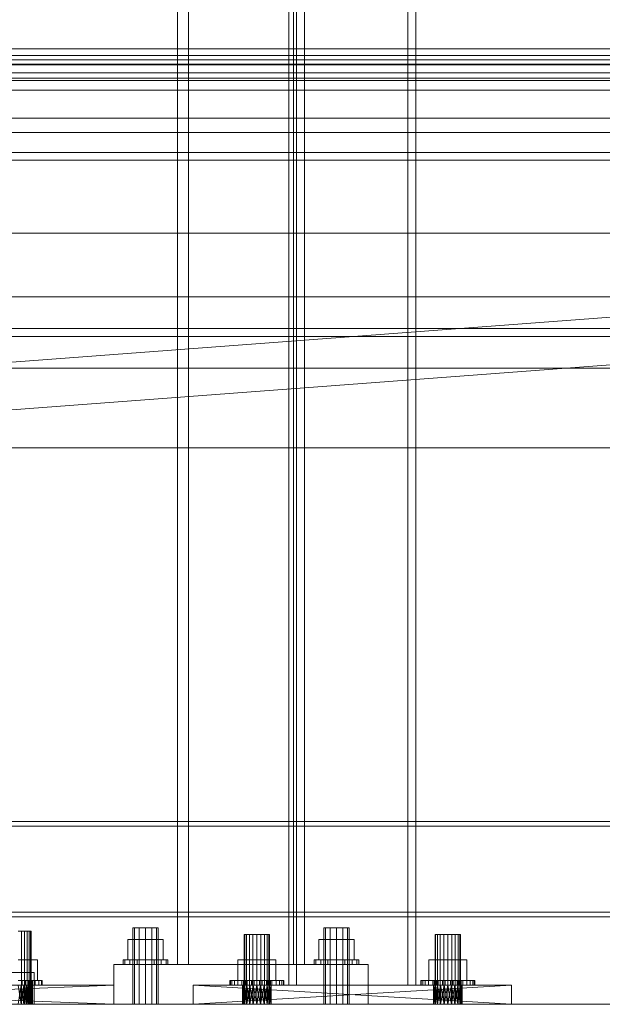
# Model space of a CAD drawing. Header units: millimetres. Extents: x -1970 to 61924, y -58230 to 6847.
# Tile 217 of 256: x 841 to 1207, y -36000 to -35381. Entities that reach past the tile are written whole.
import ezdxf

# ---------------------------------------------------------------- set-up
doc = ezdxf.new("R2010")
doc.units = ezdxf.units.MM
for name, color, linetype, lineweight in [('COTAS_O', 1, 'Continuous', 0), ('COTAS_P', 1, 'Continuous', 0), ('frontal_C01', 7, 'Continuous', 0), ('frontal_C03', 7, 'Continuous', 0), ('frontal_C04', 7, 'Continuous', 0), ('frontal_dosificador', 7, 'Continuous', 0), ('frontal_mezcladora', 7, 'Continuous', 0), ('frontal_secador', 7, 'Continuous', 0)]:
    doc.layers.add(name, color=color, linetype=linetype, lineweight=lineweight)
doc.dimstyles.new('R19_100', dxfattribs={"dimtxt": 250, "dimasz": 150, "dimexe": 150, "dimexo": 80, "dimgap": 100, "dimtad": 1, "dimtih": 1, "dimtoh": 1, "dimdsep": 46, "dimcen": 0.09, "dimadec": 0, "dimazin": 0, "dimtfac": 1, "dimtdec": 4, "dimtofl": 0, "dimtmove": 0, "dimatfit": 3, "dimfxl": 1, "dimtolj": 1, "dimtzin": 0, "dimarcsym": 0})

# ---------------------------------------------------------------- blocks, each defined once
blk = doc.blocks.new('DIM_R26_43')
at = {"layer": 'COTAS_P'}
for p, q in [((-1750, -34600), (-1600, -34555)), ((2600, -34600), (2450, -34555)), ((-1750, -35500), (-1750, -34600)), ((-1750, -34600), (2600, -34600)), ((-1750, -34600), (-1600, -34645)), ((2600, -34600), (2450, -34645)), ((2600, -35500), (2600, -34600))]:
    blk.add_line(p, q, dxfattribs=at)
blk.add_text('4350 P', height=250, dxfattribs=at).set_placement((425, -34500))
blk = doc.blocks.new('DIM_R26_53')
at = {"layer": 'COTAS_O'}
for p, q in [((-1400, -35300), (-1250, -35255)), ((1400, -35300), (1250, -35255)), ((-1400, -36000), (-1400, -35300)), ((-1400, -35300), (1400, -35300)), ((-1400, -35300), (-1250, -35345)), ((1400, -35300), (1250, -35345)), ((1400, -36000), (1400, -35300))]:
    blk.add_line(p, q, dxfattribs=at)
blk.add_text('2800 O', height=250, dxfattribs=at).set_placement((0, -35200))
blk = doc.blocks.new('DIM_R26_55')
at = {"layer": 'COTAS_P'}
for p, q in [((-305, -35300), (-155, -35255)), ((345, -35300), (195, -35255)), ((-305, -36000), (-305, -35300)), ((-305, -35300), (345, -35300)), ((-305, -35300), (-155, -35345)), ((345, -35300), (195, -35345)), ((345, -36000), (345, -35300))]:
    blk.add_line(p, q, dxfattribs=at)
blk.add_text('650 P', height=250, dxfattribs=at).set_placement((20, -35200))

msp = doc.modelspace()

# ---------------------------------------------------------------- linework, layer by layer
at = {"layer": 'frontal_C01'}
for p, q in [((940, -35975), (940, -33925.304)), ((947, -35975), (947, -33925.304)), ((1013, -35975), (1013, -33925.304)), ((1020, -35975), (1020, -33925.304)), ((913.072, -35952), (912, -35952)), ((912, -36000), (912, -35952)), ((916, -35952), (913.072, -35952)), ((913.072, -36000), (913.072, -35952)), ((920, -35952), (916, -35952)), ((916, -36000), (916, -35952)), ((920, -35952), (924, -35952)), ((920, -35952), (920, -36000)), ((924, -35952), (926.928, -35952)), ((924, -36000), (924, -35952)), ((926.928, -35952), (928, -35952)), ((926.928, -36000), (926.928, -35952)), ((928, -36000), (928, -35952)), ((1033.072, -35952), (1032, -35952)), ((1032, -36000), (1032, -35952)), ((1036, -35952), (1033.072, -35952)), ((1033.072, -36000), (1033.072, -35952)), ((1040, -35952), (1036, -35952)), ((1036, -36000), (1036, -35952)), ((1040, -35952), (1044, -35952)), ((1040, -35952), (1040, -36000)), ((1044, -35952), (1046.928, -35952)), ((1044, -36000), (1044, -35952)), ((1046.928, -35952), (1048, -35952)), ((1046.928, -36000), (1046.928, -35952)), ((1048, -36000), (1048, -35952)), ((920, -35959.2), (908.915, -35959.2)), ((908.915, -35972), (908.915, -35959.2)), ((920, -35959.2), (931.085, -35959.2)), ((920, -35959.2), (920, -35972)), ((931.085, -35972), (931.085, -35959.2)), ((1040, -35959.2), (1028.915, -35959.2)), ((1028.915, -35972), (1028.915, -35959.2)), ((1040, -35959.2), (1051.085, -35959.2)), ((1040, -35959.2), (1040, -35972)), ((1051.085, -35972), (1051.085, -35959.2)), ((907.066, -35972), (906, -35972)), ((906, -35975), (906, -35972)), ((910.101, -35972), (907.066, -35972)), ((907.066, -35975), (907.066, -35972)), ((908.915, -35972), (920, -35972)), ((914.642, -35972), (910.101, -35972)), ((910.101, -35975), (910.101, -35972)), ((920, -35972), (914.642, -35972)), ((914.642, -35975), (914.642, -35972)), ((920, -35972), (925.358, -35972)), ((920, -35972), (920, -35975)), ((920, -35972), (931.085, -35972)), ((925.358, -35972), (929.899, -35972)), ((925.358, -35975), (925.358, -35972)), ((929.899, -35972), (932.934, -35972)), ((929.899, -35975), (929.899, -35972)), ((932.934, -35972), (934, -35972)), ((932.934, -35975), (932.934, -35972)), ((934, -35975), (934, -35972)), ((1027.066, -35972), (1026, -35972)), ((1026, -35975), (1026, -35972)), ((1030.101, -35972), (1027.066, -35972)), ((1027.066, -35975), (1027.066, -35972)), ((1028.915, -35972), (1040, -35972)), ((1034.642, -35972), (1030.101, -35972)), ((1030.101, -35975), (1030.101, -35972)), ((1040, -35972), (1034.642, -35972)), ((1034.642, -35975), (1034.642, -35972)), ((1040, -35972), (1045.358, -35972)), ((1040, -35972), (1040, -35975)), ((1040, -35972), (1051.085, -35972)), ((1045.358, -35972), (1049.899, -35972)), ((1045.358, -35975), (1045.358, -35972)), ((1049.899, -35972), (1052.934, -35972)), ((1049.899, -35975), (1049.899, -35972)), ((1052.934, -35972), (1054, -35972)), ((1052.934, -35975), (1052.934, -35972)), ((1054, -35975), (1054, -35972)), ((900, -35975), (1060, -35975)), ((900, -36000), (900, -35975)), ((907.066, -35975), (906, -35975)), ((910.101, -35975), (907.066, -35975)), ((914.642, -35975), (910.101, -35975)), ((914.642, -35975), (920, -35975)), ((920, -35975), (925.358, -35975)), ((925.358, -35975), (929.899, -35975)), ((929.899, -35975), (932.934, -35975)), ((932.934, -35975), (934, -35975)), ((940, -35975), (947, -35975)), ((947, -35975), (1013, -35975)), ((1013, -35975), (1020, -35975)), ((1027.066, -35975), (1026, -35975)), ((1030.101, -35975), (1027.066, -35975)), ((1034.642, -35975), (1030.101, -35975)), ((1034.642, -35975), (1040, -35975)), ((1040, -35975), (1045.358, -35975)), ((1045.358, -35975), (1049.899, -35975)), ((1049.899, -35975), (1052.934, -35975)), ((1052.934, -35975), (1054, -35975)), ((1060, -36000), (1060, -35975)), ((900, -36000), (1060, -36000)), ((913.072, -36000), (912, -36000)), ((916, -36000), (913.072, -36000)), ((916, -36000), (920, -36000)), ((920, -36000), (924, -36000)), ((924, -36000), (926.928, -36000)), ((926.928, -36000), (928, -36000)), ((1033.072, -36000), (1032, -36000)), ((1036, -36000), (1033.072, -36000)), ((1036, -36000), (1040, -36000)), ((1040, -36000), (1044, -36000)), ((1044, -36000), (1046.928, -36000)), ((1046.928, -36000), (1048, -36000))]:
    msp.add_line(p, q, dxfattribs=at)
at = {"layer": 'frontal_C03'}
for p, q in [((1530, -35409.158), (-1530, -35409.158)), ((-1500, -35408.612), (1500, -35408.612)), ((1530, -35414.158), (-1530, -35414.158)), ((1500, -35417.595), (-1500, -35417.595)), ((1500, -35442.718), (-1500, -35442.718)), ((-1500, -35451.701), (1500, -35451.701)), ((1530, -35464.158), (-1530, -35464.158)), ((1530, -35469.158), (-1530, -35469.158))]:
    msp.add_line(p, q, dxfattribs=at)
at = {"layer": 'frontal_C04'}
for p, q in [((560, -35419), (1540, -35419)), ((560, -35425), (1540, -35425)), ((650, -35515), (1850, -35515)), ((648.878, -35610.042), (1848.878, -35520.042)), ((651.122, -35639.958), (1851.122, -35549.958)), ((650, -35555), (1850, -35555)), ((-1750, -35575), (2600, -35575)), ((-1750, -35580), (2600, -35580)), ((650, -35600), (1850, -35600)), ((650, -35650), (1850, -35650))]:
    msp.add_line(p, q, dxfattribs=at)
at = {"layer": 'frontal_dosificador'}
for p, q in [((750, -35980), (850, -35980)), ((850, -35980), (850, -36000)), ((750, -36000), (850, -36000))]:
    msp.add_line(p, q, dxfattribs=at)
at = {"layer": 'frontal_mezcladora'}
for p, q in [((840, -35954), (842.071, -35954)), ((842.071, -35954), (844, -35954)), ((842.071, -36000), (842.071, -35954)), ((844, -35954), (845.657, -35954)), ((844, -36000), (844, -35954)), ((845.657, -35954), (846.928, -35954)), ((845.657, -36000), (845.657, -35954)), ((846.928, -35954), (847.727, -35954)), ((846.928, -36000), (846.928, -35954)), ((847.727, -35954), (848, -35954)), ((847.727, -36000), (847.727, -35954)), ((848, -36000), (848, -35954)), ((851.994, -35972), (840, -35972)), ((840, -35972), (846.928, -35972)), ((846.928, -35972), (846.928, -35985)), ((851.994, -35972), (846.928, -35972)), ((851.994, -35985), (851.994, -35972)), ((843.882, -35985), (840, -35985)), ((840, -35985), (842.329, -35985)), ((840, -35985), (851.994, -35985)), ((846.928, -35985), (840, -35985)), ((842.329, -35985), (842.329, -35988)), ((843.882, -35985), (842.329, -35985)), ((842.329, -35985), (844.5, -35985)), ((843.882, -35988), (843.882, -35985)), ((847.5, -35985), (843.882, -35985)), ((844.5, -35985), (844.5, -35988)), ((847.5, -35985), (844.5, -35985)), ((844.5, -35985), (846.364, -35985)), ((846.364, -35985), (846.364, -35988)), ((850.607, -35985), (846.364, -35985)), ((846.364, -35985), (847.794, -35985)), ((846.928, -35985), (851.994, -35985)), ((847.5, -35988), (847.5, -35985)), ((850.607, -35985), (847.5, -35985)), ((847.794, -35985), (847.794, -35988)), ((852.99, -35985), (847.794, -35985)), ((847.794, -35985), (848.693, -35985)), ((848.693, -35985), (848.693, -35988)), ((854.489, -35985), (848.693, -35985)), ((848.693, -35985), (849, -35985)), ((849, -35985), (849, -35988)), ((855, -35985), (849, -35985)), ((850.607, -35988), (850.607, -35985)), ((852.99, -35985), (850.607, -35985)), ((852.99, -35988), (852.99, -35985)), ((854.489, -35985), (852.99, -35985)), ((854.489, -35988), (854.489, -35985)), ((855, -35985), (854.489, -35985)), ((855, -35988), (855, -35985)), ((900, -35988), (600, -35988)), ((841.756, -35988), (600, -35988)), ((900, -36000), (600, -35988)), ((600, -36000), (900, -35988)), ((840, -35988), (841.756, -35988)), ((840, -35988), (900, -35988)), ((841.756, -36000), (840, -35988)), ((840, -36000), (841.756, -35988)), ((840, -35988), (843.882, -35988)), ((842.329, -35988), (840, -35988)), ((841.756, -35988), (900, -35988)), ((843.444, -35988), (841.756, -35988)), ((841.756, -35988), (845, -35988)), ((841.756, -35988), (846.364, -35988)), ((841.756, -35988), (847.483, -35988)), ((841.756, -35988), (848.315, -35988)), ((841.756, -35988), (848.827, -35988)), ((841.756, -35988), (849, -35988)), ((841.756, -36000), (841.756, -35988)), ((843.444, -36000), (841.756, -35988)), ((841.756, -36000), (843.444, -35988)), ((842.329, -35988), (843.882, -35988)), ((844.5, -35988), (842.329, -35988)), ((843.444, -35988), (900, -35988)), ((845, -35988), (843.444, -35988)), ((843.444, -35988), (849, -35988)), ((843.444, -36000), (843.444, -35988)), ((845, -36000), (843.444, -35988)), ((843.444, -36000), (845, -35988)), ((843.882, -35988), (847.5, -35988)), ((844.5, -35988), (847.5, -35988)), ((846.364, -35988), (844.5, -35988)), ((845, -35988), (900, -35988)), ((846.364, -35988), (845, -35988)), ((845, -35988), (849, -35988)), ((845, -36000), (845, -35988)), ((846.364, -36000), (845, -35988)), ((845, -36000), (846.364, -35988)), ((846.364, -35988), (900, -35988)), ((847.483, -35988), (846.364, -35988)), ((846.364, -35988), (849, -35988)), ((846.364, -36000), (846.364, -35988)), ((847.483, -36000), (846.364, -35988)), ((846.364, -36000), (847.483, -35988)), ((846.364, -35988), (850.607, -35988)), ((847.794, -35988), (846.364, -35988)), ((847.483, -35988), (900, -35988)), ((848.315, -35988), (847.483, -35988)), ((847.483, -35988), (849, -35988)), ((847.483, -36000), (847.483, -35988)), ((848.315, -36000), (847.483, -35988)), ((847.483, -36000), (848.315, -35988)), ((847.5, -35988), (850.607, -35988)), ((847.794, -35988), (852.99, -35988)), ((848.693, -35988), (847.794, -35988)), ((848.315, -35988), (900, -35988)), ((848.827, -35988), (848.315, -35988)), ((848.315, -36000), (848.315, -35988)), ((848.827, -36000), (848.315, -35988)), ((848.315, -36000), (848.827, -35988)), ((848.693, -35988), (854.489, -35988)), ((849, -35988), (848.693, -35988)), ((848.827, -35988), (900, -35988)), ((849, -35988), (848.827, -35988)), ((848.827, -36000), (848.827, -35988)), ((849, -36000), (848.827, -35988)), ((848.827, -36000), (849, -35988)), ((849, -35988), (900, -35988)), ((849, -36000), (849, -35988)), ((849, -35988), (855, -35988)), ((850.607, -35988), (852.99, -35988)), ((852.99, -35988), (854.489, -35988)), ((854.489, -35988), (855, -35988)), ((900, -36000), (900, -35988)), ((600, -36000), (900, -36000)), ((600, -36000), (841.756, -36000)), ((841.756, -36000), (840, -36000)), ((900, -36000), (840, -36000)), ((840, -36000), (842.071, -36000)), ((900, -36000), (841.756, -36000)), ((841.756, -36000), (843.444, -36000)), ((845, -36000), (841.756, -36000)), ((846.364, -36000), (841.756, -36000)), ((847.483, -36000), (841.756, -36000)), ((848.315, -36000), (841.756, -36000)), ((848.827, -36000), (841.756, -36000)), ((849, -36000), (841.756, -36000)), ((842.071, -36000), (844, -36000)), ((900, -36000), (843.444, -36000)), ((843.444, -36000), (845, -36000)), ((849, -36000), (843.444, -36000)), ((844, -36000), (845.657, -36000)), ((900, -36000), (845, -36000)), ((845, -36000), (846.364, -36000)), ((849, -36000), (845, -36000)), ((845.657, -36000), (846.928, -36000)), ((900, -36000), (846.364, -36000)), ((846.364, -36000), (847.483, -36000)), ((849, -36000), (846.364, -36000)), ((846.928, -36000), (847.727, -36000)), ((900, -36000), (847.483, -36000)), ((847.483, -36000), (848.315, -36000)), ((849, -36000), (847.483, -36000)), ((847.727, -36000), (848, -36000)), ((900, -36000), (848.315, -36000)), ((848.315, -36000), (848.827, -36000)), ((900, -36000), (848.827, -36000)), ((848.827, -36000), (849, -36000)), ((900, -36000), (849, -36000))]:
    msp.add_line(p, q, dxfattribs=at)
at = {"layer": 'frontal_secador'}
for p, q in [((1010, -35988), (1010, -35144.711)), ((1015, -35988), (1015, -35144.711)), ((1085, -35988), (1085, -35144.711)), ((1090, -35988), (1090, -35144.711)), ((-1250, -35399), (1250, -35399)), ((-1250, -35403.243), (1250, -35403.243)), ((1250, -35406.071), (-1250, -35406.071)), ((-1265, -35885), (1265, -35885)), ((-1265, -35888), (1265, -35888)), ((-1265, -35942), (1265, -35942)), ((-1265, -35945), (1265, -35945)), ((982.392, -35956), (982, -35956)), ((982, -36000), (982, -35956)), ((983.528, -35956), (982.392, -35956)), ((982.392, -36000), (982.392, -35956)), ((985.298, -35956), (983.528, -35956)), ((983.528, -36000), (983.528, -35956)), ((987.528, -35956), (985.298, -35956)), ((985.298, -36000), (985.298, -35956)), ((990, -35956), (987.528, -35956)), ((987.528, -36000), (987.528, -35956)), ((990, -35956), (992.472, -35956)), ((990, -35956), (990, -36000)), ((992.472, -35956), (994.702, -35956)), ((992.472, -36000), (992.472, -35956)), ((994.702, -35956), (996.472, -35956)), ((994.702, -36000), (994.702, -35956)), ((996.472, -35956), (997.608, -35956)), ((996.472, -36000), (996.472, -35956)), ((997.608, -35956), (998, -35956)), ((997.608, -36000), (997.608, -35956)), ((998, -36000), (998, -35956)), ((1102.392, -35956), (1102, -35956)), ((1102, -36000), (1102, -35956)), ((1103.528, -35956), (1102.392, -35956)), ((1102.392, -36000), (1102.392, -35956)), ((1105.298, -35956), (1103.528, -35956)), ((1103.528, -36000), (1103.528, -35956)), ((1107.528, -35956), (1105.298, -35956)), ((1105.298, -36000), (1105.298, -35956)), ((1110, -35956), (1107.528, -35956)), ((1107.528, -36000), (1107.528, -35956)), ((1110, -35956), (1112.472, -35956)), ((1110, -35956), (1110, -36000)), ((1112.472, -35956), (1114.702, -35956)), ((1112.472, -36000), (1112.472, -35956)), ((1114.702, -35956), (1116.472, -35956)), ((1114.702, -36000), (1114.702, -35956)), ((1116.472, -35956), (1117.608, -35956)), ((1116.472, -36000), (1116.472, -35956)), ((1117.608, -35956), (1118, -35956)), ((1117.608, -36000), (1117.608, -35956)), ((1118, -36000), (1118, -35956)), ((990, -35972), (978.006, -35972)), ((978.006, -35985), (978.006, -35972)), ((990, -35972), (1001.994, -35972)), ((990, -35972), (990, -35985)), ((1001.994, -35985), (1001.994, -35972)), ((1110, -35972), (1098.006, -35972)), ((1098.006, -35985), (1098.006, -35972)), ((1110, -35972), (1121.994, -35972)), ((1110, -35972), (1110, -35985)), ((1121.994, -35985), (1121.994, -35972)), ((973, -35988), (973, -35985)), ((973, -35985), (973.327, -35985)), ((973, -35985), (981.5, -35985)), ((973.327, -35988), (973.327, -35985)), ((973.327, -35985), (974.294, -35985)), ((973.327, -35985), (981.663, -35985)), ((974.294, -35988), (974.294, -35985)), ((974.294, -35985), (975.865, -35985)), ((974.294, -35985), (982.147, -35985)), ((975.865, -35988), (975.865, -35985)), ((975.865, -35985), (977.979, -35985)), ((975.865, -35985), (982.933, -35985)), ((977.979, -35988), (977.979, -35985)), ((977.979, -35985), (980.555, -35985)), ((977.979, -35985), (983.99, -35985)), ((978.006, -35985), (990, -35985)), ((980.555, -35988), (980.555, -35985)), ((980.555, -35985), (983.494, -35985)), ((980.555, -35985), (985.278, -35985)), ((981.663, -35985), (981.5, -35985)), ((981.5, -35985), (981.5, -35988)), ((982.147, -35985), (981.663, -35985)), ((981.663, -35985), (981.663, -35988)), ((982.933, -35985), (982.147, -35985)), ((982.147, -35985), (982.147, -35988)), ((983.99, -35985), (982.933, -35985)), ((982.933, -35985), (982.933, -35988)), ((983.494, -35988), (983.494, -35985)), ((983.494, -35985), (986.683, -35985)), ((983.494, -35985), (986.747, -35985)), ((985.278, -35985), (983.99, -35985)), ((983.99, -35985), (983.99, -35988)), ((986.747, -35985), (985.278, -35985)), ((985.278, -35985), (985.278, -35988)), ((986.683, -35988), (986.683, -35985)), ((986.683, -35985), (990, -35985)), ((986.683, -35985), (988.342, -35985)), ((988.342, -35985), (986.747, -35985)), ((986.747, -35985), (986.747, -35988)), ((990, -35985), (988.342, -35985)), ((988.342, -35985), (988.342, -35988)), ((993.317, -35985), (990, -35985)), ((990, -35985), (990, -35988)), ((990, -35985), (991.658, -35985)), ((990, -35985), (1001.994, -35985)), ((991.658, -35985), (991.658, -35988)), ((993.317, -35985), (991.658, -35985)), ((991.658, -35985), (993.253, -35985)), ((993.253, -35985), (993.253, -35988)), ((996.506, -35985), (993.253, -35985)), ((993.253, -35985), (994.722, -35985)), ((993.317, -35988), (993.317, -35985)), ((996.506, -35985), (993.317, -35985)), ((994.722, -35985), (994.722, -35988)), ((999.445, -35985), (994.722, -35985)), ((994.722, -35985), (996.01, -35985)), ((996.01, -35985), (996.01, -35988)), ((1002.021, -35985), (996.01, -35985)), ((996.01, -35985), (997.067, -35985)), ((996.506, -35988), (996.506, -35985)), ((999.445, -35985), (996.506, -35985)), ((997.067, -35985), (997.067, -35988)), ((1004.135, -35985), (997.067, -35985)), ((997.067, -35985), (997.853, -35985)), ((997.853, -35985), (997.853, -35988)), ((1005.706, -35985), (997.853, -35985)), ((997.853, -35985), (998.337, -35985)), ((998.337, -35985), (998.337, -35988)), ((1006.673, -35985), (998.337, -35985)), ((998.337, -35985), (998.5, -35985)), ((998.5, -35985), (998.5, -35988)), ((1007, -35985), (998.5, -35985)), ((999.445, -35988), (999.445, -35985)), ((1002.021, -35985), (999.445, -35985)), ((1002.021, -35988), (1002.021, -35985)), ((1004.135, -35985), (1002.021, -35985)), ((1004.135, -35988), (1004.135, -35985)), ((1005.706, -35985), (1004.135, -35985)), ((1005.706, -35988), (1005.706, -35985)), ((1006.673, -35985), (1005.706, -35985)), ((1006.673, -35988), (1006.673, -35985)), ((1007, -35985), (1006.673, -35985)), ((1007, -35988), (1007, -35985)), ((1093, -35988), (1093, -35985)), ((1093, -35985), (1093.327, -35985)), ((1093, -35985), (1101.5, -35985)), ((1093.327, -35988), (1093.327, -35985)), ((1093.327, -35985), (1094.294, -35985)), ((1093.327, -35985), (1101.663, -35985)), ((1094.294, -35988), (1094.294, -35985)), ((1094.294, -35985), (1095.865, -35985)), ((1094.294, -35985), (1102.147, -35985)), ((1095.865, -35988), (1095.865, -35985)), ((1095.865, -35985), (1097.979, -35985)), ((1095.865, -35985), (1102.933, -35985)), ((1097.979, -35988), (1097.979, -35985)), ((1097.979, -35985), (1100.555, -35985)), ((1097.979, -35985), (1103.99, -35985)), ((1098.006, -35985), (1110, -35985)), ((1100.555, -35988), (1100.555, -35985)), ((1100.555, -35985), (1103.494, -35985)), ((1100.555, -35985), (1105.278, -35985)), ((1101.663, -35985), (1101.5, -35985)), ((1101.5, -35985), (1101.5, -35988)), ((1102.147, -35985), (1101.663, -35985)), ((1101.663, -35985), (1101.663, -35988)), ((1102.933, -35985), (1102.147, -35985)), ((1102.147, -35985), (1102.147, -35988)), ((1103.99, -35985), (1102.933, -35985)), ((1102.933, -35985), (1102.933, -35988)), ((1103.494, -35988), (1103.494, -35985)), ((1103.494, -35985), (1106.683, -35985)), ((1103.494, -35985), (1106.747, -35985)), ((1105.278, -35985), (1103.99, -35985)), ((1103.99, -35985), (1103.99, -35988)), ((1106.747, -35985), (1105.278, -35985)), ((1105.278, -35985), (1105.278, -35988)), ((1106.683, -35988), (1106.683, -35985)), ((1106.683, -35985), (1110, -35985)), ((1106.683, -35985), (1108.342, -35985)), ((1108.342, -35985), (1106.747, -35985)), ((1106.747, -35985), (1106.747, -35988)), ((1110, -35985), (1108.342, -35985)), ((1108.342, -35985), (1108.342, -35988)), ((1113.317, -35985), (1110, -35985)), ((1110, -35985), (1110, -35988)), ((1110, -35985), (1111.658, -35985)), ((1110, -35985), (1121.994, -35985)), ((1111.658, -35985), (1111.658, -35988)), ((1113.317, -35985), (1111.658, -35985)), ((1111.658, -35985), (1113.253, -35985)), ((1113.253, -35985), (1113.253, -35988)), ((1116.506, -35985), (1113.253, -35985)), ((1113.253, -35985), (1114.722, -35985)), ((1113.317, -35988), (1113.317, -35985)), ((1116.506, -35985), (1113.317, -35985)), ((1114.722, -35985), (1114.722, -35988)), ((1119.445, -35985), (1114.722, -35985)), ((1114.722, -35985), (1116.01, -35985)), ((1116.01, -35985), (1116.01, -35988)), ((1122.021, -35985), (1116.01, -35985)), ((1116.01, -35985), (1117.067, -35985)), ((1116.506, -35988), (1116.506, -35985)), ((1119.445, -35985), (1116.506, -35985)), ((1117.067, -35985), (1117.067, -35988)), ((1124.135, -35985), (1117.067, -35985)), ((1117.067, -35985), (1117.853, -35985)), ((1117.853, -35985), (1117.853, -35988)), ((1125.706, -35985), (1117.853, -35985)), ((1117.853, -35985), (1118.337, -35985)), ((1118.337, -35985), (1118.337, -35988)), ((1126.673, -35985), (1118.337, -35985)), ((1118.337, -35985), (1118.5, -35985)), ((1118.5, -35985), (1118.5, -35988)), ((1127, -35985), (1118.5, -35985)), ((1119.445, -35988), (1119.445, -35985)), ((1122.021, -35985), (1119.445, -35985)), ((1122.021, -35988), (1122.021, -35985)), ((1124.135, -35985), (1122.021, -35985)), ((1124.135, -35988), (1124.135, -35985)), ((1125.706, -35985), (1124.135, -35985)), ((1125.706, -35988), (1125.706, -35985)), ((1126.673, -35985), (1125.706, -35985)), ((1126.673, -35988), (1126.673, -35985)), ((1127, -35985), (1126.673, -35985)), ((1127, -35988), (1127, -35985)), ((1110, -35988), (950, -35988)), ((950, -35988), (1107.671, -35988)), ((950, -35988), (990, -35988)), ((992.329, -35988), (950, -35988)), ((950, -35988), (987.671, -35988)), ((1150, -35988), (950, -35988)), ((950, -35988), (1105.5, -35988)), ((994.5, -35988), (950, -35988)), ((950, -35988), (985.5, -35988)), ((950, -35988), (1103.636, -35988)), ((950, -35988), (983.636, -35988)), ((950, -35988), (1102.206, -35988)), ((950, -35988), (982.206, -35988)), ((950, -35988), (1101.307, -35988)), ((950, -35988), (981.307, -35988)), ((950, -35988), (1101, -35988)), ((950, -35988), (981, -35988)), ((1112.329, -35988), (950, -35988)), ((950, -36000), (950, -35988)), ((1150, -36000), (950, -35988)), ((950, -36000), (1150, -35988)), ((973.327, -35988), (973, -35988)), ((981.5, -35988), (973, -35988)), ((974.294, -35988), (973.327, -35988)), ((981.663, -35988), (973.327, -35988)), ((975.865, -35988), (974.294, -35988)), ((982.147, -35988), (974.294, -35988)), ((977.979, -35988), (975.865, -35988)), ((982.933, -35988), (975.865, -35988)), ((980.555, -35988), (977.979, -35988)), ((983.99, -35988), (977.979, -35988)), ((983.494, -35988), (980.555, -35988)), ((985.278, -35988), (980.555, -35988)), ((981, -35988), (981.307, -35988)), ((990, -35988), (981, -35988)), ((987.671, -35988), (981, -35988)), ((985.5, -35988), (981, -35988)), ((983.636, -35988), (981, -35988)), ((982.206, -35988), (981, -35988)), ((981, -36000), (981.307, -35988)), ((981, -36000), (981, -35988)), ((981.307, -36000), (981, -35988)), ((981.307, -35988), (982.206, -35988)), ((990, -35988), (981.307, -35988)), ((981.307, -36000), (982.206, -35988)), ((981.307, -36000), (981.307, -35988)), ((982.206, -36000), (981.307, -35988)), ((981.5, -35988), (981.663, -35988)), ((981.663, -35988), (982.147, -35988)), ((982.147, -35988), (982.933, -35988)), ((982.206, -35988), (983.636, -35988)), ((990, -35988), (982.206, -35988)), ((982.206, -36000), (983.636, -35988)), ((982.206, -36000), (982.206, -35988)), ((983.636, -36000), (982.206, -35988)), ((982.933, -35988), (983.99, -35988)), ((986.683, -35988), (983.494, -35988)), ((986.747, -35988), (983.494, -35988)), ((983.636, -35988), (985.5, -35988)), ((990, -35988), (983.636, -35988)), ((983.636, -36000), (985.5, -35988)), ((983.636, -36000), (983.636, -35988)), ((985.5, -36000), (983.636, -35988)), ((983.99, -35988), (985.278, -35988)), ((985.278, -35988), (986.747, -35988)), ((985.5, -35988), (987.671, -35988)), ((990, -35988), (985.5, -35988)), ((985.5, -36000), (987.671, -35988)), ((985.5, -36000), (985.5, -35988)), ((987.671, -36000), (985.5, -35988)), ((990, -35988), (986.683, -35988)), ((988.342, -35988), (986.683, -35988)), ((986.747, -35988), (988.342, -35988)), ((987.671, -35988), (990, -35988)), ((987.671, -36000), (990, -35988)), ((987.671, -36000), (987.671, -35988)), ((990, -36000), (987.671, -35988)), ((988.342, -35988), (990, -35988)), ((990, -35988), (992.329, -35988)), ((990, -35988), (994.5, -35988)), ((990, -35988), (996.364, -35988)), ((990, -35988), (997.794, -35988)), ((990, -35988), (998.693, -35988)), ((990, -35988), (999, -35988)), ((990, -35988), (990, -36000)), ((992.329, -36000), (990, -35988)), ((990, -36000), (992.329, -35988)), ((990, -35988), (993.317, -35988)), ((991.658, -35988), (990, -35988)), ((991.658, -35988), (993.317, -35988)), ((993.253, -35988), (991.658, -35988)), ((992.329, -35988), (994.5, -35988)), ((992.329, -35988), (999, -35988)), ((992.329, -36000), (992.329, -35988)), ((994.5, -36000), (992.329, -35988)), ((992.329, -36000), (994.5, -35988)), ((993.253, -35988), (996.506, -35988)), ((994.722, -35988), (993.253, -35988)), ((993.317, -35988), (996.506, -35988)), ((996.364, -35988), (994.5, -35988)), ((994.5, -35988), (999, -35988)), ((994.5, -35988), (1103.636, -35988)), ((1110, -35988), (994.5, -35988)), ((994.5, -36000), (994.5, -35988)), ((996.364, -36000), (994.5, -35988)), ((994.5, -36000), (996.364, -35988)), ((994.722, -35988), (999.445, -35988)), ((996.01, -35988), (994.722, -35988)), ((996.01, -35988), (1002.021, -35988)), ((997.067, -35988), (996.01, -35988)), ((997.794, -35988), (996.364, -35988)), ((996.364, -35988), (999, -35988)), ((996.364, -35988), (1103.636, -35988)), ((996.364, -35988), (1101, -35988)), ((996.364, -35988), (1101.307, -35988)), ((996.364, -35988), (1102.206, -35988)), ((1110, -35988), (996.364, -35988)), ((996.364, -36000), (996.364, -35988)), ((997.794, -36000), (996.364, -35988)), ((996.364, -36000), (997.794, -35988)), ((996.506, -35988), (999.445, -35988)), ((997.067, -35988), (1004.135, -35988)), ((997.853, -35988), (997.067, -35988)), ((998.693, -35988), (997.794, -35988)), ((997.794, -35988), (999, -35988)), ((997.794, -35988), (1103.636, -35988)), ((1110, -35988), (997.794, -35988)), ((997.794, -36000), (997.794, -35988)), ((998.693, -36000), (997.794, -35988)), ((997.794, -36000), (998.693, -35988)), ((997.853, -35988), (1005.706, -35988)), ((998.337, -35988), (997.853, -35988)), ((998.337, -35988), (1006.673, -35988)), ((998.5, -35988), (998.337, -35988)), ((998.5, -35988), (1007, -35988)), ((999, -35988), (998.693, -35988)), ((998.693, -35988), (1103.636, -35988)), ((998.693, -35988), (1110, -35988)), ((998.693, -36000), (998.693, -35988)), ((999, -36000), (998.693, -35988)), ((998.693, -36000), (999, -35988)), ((999, -35988), (1103.636, -35988)), ((999, -35988), (1105.5, -35988)), ((999, -35988), (1107.671, -35988)), ((999, -35988), (1110, -35988)), ((999, -36000), (999, -35988)), ((999.445, -35988), (1002.021, -35988)), ((1002.021, -35988), (1004.135, -35988)), ((1004.135, -35988), (1005.706, -35988)), ((1005.706, -35988), (1006.673, -35988)), ((1006.673, -35988), (1007, -35988)), ((1010, -35988), (1015, -35988)), ((1015, -35988), (1085, -35988)), ((1085, -35988), (1090, -35988)), ((1093.327, -35988), (1093, -35988)), ((1101.5, -35988), (1093, -35988)), ((1094.294, -35988), (1093.327, -35988)), ((1101.663, -35988), (1093.327, -35988)), ((1095.865, -35988), (1094.294, -35988)), ((1102.147, -35988), (1094.294, -35988)), ((1097.979, -35988), (1095.865, -35988)), ((1102.933, -35988), (1095.865, -35988)), ((1100.555, -35988), (1097.979, -35988)), ((1103.99, -35988), (1097.979, -35988)), ((1103.494, -35988), (1100.555, -35988)), ((1105.278, -35988), (1100.555, -35988)), ((1101, -35988), (1101.307, -35988)), ((1110, -35988), (1101, -35988)), ((1107.671, -35988), (1101, -35988)), ((1105.5, -35988), (1101, -35988)), ((1103.636, -35988), (1101, -35988)), ((1101, -36000), (1101.307, -35988)), ((1101, -36000), (1101, -35988)), ((1101.307, -36000), (1101, -35988)), ((1101.307, -35988), (1102.206, -35988)), ((1110, -35988), (1101.307, -35988)), ((1101.307, -36000), (1102.206, -35988)), ((1101.307, -36000), (1101.307, -35988)), ((1102.206, -36000), (1101.307, -35988)), ((1101.5, -35988), (1101.663, -35988)), ((1101.663, -35988), (1102.147, -35988)), ((1102.147, -35988), (1102.933, -35988)), ((1102.206, -35988), (1103.636, -35988)), ((1110, -35988), (1102.206, -35988)), ((1102.206, -36000), (1103.636, -35988)), ((1102.206, -36000), (1102.206, -35988)), ((1103.636, -36000), (1102.206, -35988)), ((1102.933, -35988), (1103.99, -35988)), ((1106.683, -35988), (1103.494, -35988)), ((1106.747, -35988), (1103.494, -35988)), ((1103.636, -35988), (1105.5, -35988)), ((1110, -35988), (1103.636, -35988)), ((1103.636, -36000), (1105.5, -35988)), ((1103.636, -36000), (1103.636, -35988)), ((1105.5, -36000), (1103.636, -35988)), ((1103.99, -35988), (1105.278, -35988)), ((1105.278, -35988), (1106.747, -35988)), ((1105.5, -35988), (1107.671, -35988)), ((1110, -35988), (1105.5, -35988)), ((1105.5, -36000), (1107.671, -35988)), ((1105.5, -36000), (1105.5, -35988)), ((1107.671, -36000), (1105.5, -35988)), ((1110, -35988), (1106.683, -35988)), ((1108.342, -35988), (1106.683, -35988)), ((1106.747, -35988), (1108.342, -35988)), ((1107.671, -35988), (1110, -35988)), ((1107.671, -36000), (1110, -35988)), ((1107.671, -36000), (1107.671, -35988)), ((1110, -36000), (1107.671, -35988)), ((1108.342, -35988), (1110, -35988)), ((1110, -35988), (1112.329, -35988)), ((1110, -35988), (1150, -35988)), ((1110, -35988), (1110, -36000)), ((1112.329, -36000), (1110, -35988)), ((1110, -36000), (1112.329, -35988)), ((1110, -35988), (1113.317, -35988)), ((1111.658, -35988), (1110, -35988)), ((1111.658, -35988), (1113.317, -35988)), ((1113.253, -35988), (1111.658, -35988)), ((1112.329, -35988), (1150, -35988)), ((1114.5, -35988), (1112.329, -35988)), ((1112.329, -35988), (1116.364, -35988)), ((1112.329, -35988), (1117.794, -35988)), ((1112.329, -35988), (1118.693, -35988)), ((1112.329, -35988), (1119, -35988)), ((1112.329, -36000), (1112.329, -35988)), ((1114.5, -36000), (1112.329, -35988)), ((1112.329, -36000), (1114.5, -35988)), ((1113.253, -35988), (1116.506, -35988)), ((1114.722, -35988), (1113.253, -35988)), ((1113.317, -35988), (1116.506, -35988)), ((1114.5, -35988), (1150, -35988)), ((1116.364, -35988), (1114.5, -35988)), ((1114.5, -35988), (1119, -35988)), ((1114.5, -36000), (1114.5, -35988)), ((1116.364, -36000), (1114.5, -35988)), ((1114.5, -36000), (1116.364, -35988)), ((1114.722, -35988), (1119.445, -35988)), ((1116.01, -35988), (1114.722, -35988)), ((1116.01, -35988), (1122.021, -35988)), ((1117.067, -35988), (1116.01, -35988)), ((1116.364, -35988), (1150, -35988)), ((1117.794, -35988), (1116.364, -35988)), ((1116.364, -35988), (1119, -35988)), ((1116.364, -36000), (1116.364, -35988)), ((1117.794, -36000), (1116.364, -35988)), ((1116.364, -36000), (1117.794, -35988)), ((1116.506, -35988), (1119.445, -35988)), ((1117.067, -35988), (1124.135, -35988)), ((1117.853, -35988), (1117.067, -35988)), ((1117.794, -35988), (1150, -35988)), ((1118.693, -35988), (1117.794, -35988)), ((1117.794, -35988), (1119, -35988)), ((1117.794, -36000), (1117.794, -35988)), ((1118.693, -36000), (1117.794, -35988)), ((1117.794, -36000), (1118.693, -35988)), ((1117.853, -35988), (1125.706, -35988)), ((1118.337, -35988), (1117.853, -35988)), ((1118.337, -35988), (1126.673, -35988)), ((1118.5, -35988), (1118.337, -35988)), ((1118.5, -35988), (1127, -35988)), ((1118.693, -35988), (1150, -35988)), ((1119, -35988), (1118.693, -35988)), ((1118.693, -36000), (1118.693, -35988)), ((1119, -36000), (1118.693, -35988)), ((1118.693, -36000), (1119, -35988)), ((1119, -35988), (1150, -35988)), ((1119, -36000), (1119, -35988)), ((1119.445, -35988), (1122.021, -35988)), ((1122.021, -35988), (1124.135, -35988)), ((1124.135, -35988), (1125.706, -35988)), ((1125.706, -35988), (1126.673, -35988)), ((1126.673, -35988), (1127, -35988)), ((1150, -36000), (1150, -35988)), ((-1400, -36000), (1400, -36000)), ((950, -36000), (1110, -36000)), ((1107.671, -36000), (950, -36000)), ((990, -36000), (950, -36000)), ((950, -36000), (992.329, -36000)), ((987.671, -36000), (950, -36000)), ((950, -36000), (1150, -36000)), ((1105.5, -36000), (950, -36000)), ((950, -36000), (994.5, -36000)), ((985.5, -36000), (950, -36000)), ((1103.636, -36000), (950, -36000)), ((983.636, -36000), (950, -36000)), ((1102.206, -36000), (950, -36000)), ((982.206, -36000), (950, -36000)), ((1101.307, -36000), (950, -36000)), ((981.307, -36000), (950, -36000)), ((1101, -36000), (950, -36000)), ((981, -36000), (950, -36000)), ((950, -36000), (1112.329, -36000)), ((981.307, -36000), (981, -36000)), ((981, -36000), (990, -36000)), ((981, -36000), (987.671, -36000)), ((981, -36000), (985.5, -36000)), ((981, -36000), (983.636, -36000)), ((981, -36000), (982.206, -36000)), ((982.206, -36000), (981.307, -36000)), ((981.307, -36000), (990, -36000)), ((982.392, -36000), (982, -36000)), ((983.636, -36000), (982.206, -36000)), ((982.206, -36000), (990, -36000)), ((983.528, -36000), (982.392, -36000)), ((985.298, -36000), (983.528, -36000)), ((985.5, -36000), (983.636, -36000)), ((983.636, -36000), (990, -36000)), ((987.528, -36000), (985.298, -36000)), ((987.671, -36000), (985.5, -36000)), ((985.5, -36000), (990, -36000)), ((987.528, -36000), (990, -36000)), ((990, -36000), (987.671, -36000)), ((992.329, -36000), (990, -36000)), ((994.5, -36000), (990, -36000)), ((996.364, -36000), (990, -36000)), ((997.794, -36000), (990, -36000)), ((998.693, -36000), (990, -36000)), ((999, -36000), (990, -36000)), ((990, -36000), (992.472, -36000)), ((994.5, -36000), (992.329, -36000)), ((999, -36000), (992.329, -36000)), ((992.472, -36000), (994.702, -36000)), ((994.5, -36000), (996.364, -36000)), ((999, -36000), (994.5, -36000)), ((1103.636, -36000), (994.5, -36000)), ((994.5, -36000), (1110, -36000)), ((994.702, -36000), (996.472, -36000)), ((996.364, -36000), (997.794, -36000)), ((999, -36000), (996.364, -36000)), ((1103.636, -36000), (996.364, -36000)), ((1101, -36000), (996.364, -36000)), ((1101.307, -36000), (996.364, -36000)), ((1102.206, -36000), (996.364, -36000)), ((996.364, -36000), (1110, -36000)), ((996.472, -36000), (997.608, -36000)), ((997.608, -36000), (998, -36000)), ((997.794, -36000), (998.693, -36000)), ((999, -36000), (997.794, -36000)), ((1103.636, -36000), (997.794, -36000)), ((997.794, -36000), (1110, -36000)), ((998.693, -36000), (999, -36000)), ((1103.636, -36000), (998.693, -36000)), ((1110, -36000), (998.693, -36000)), ((1103.636, -36000), (999, -36000)), ((1105.5, -36000), (999, -36000)), ((1107.671, -36000), (999, -36000)), ((1110, -36000), (999, -36000)), ((1101.307, -36000), (1101, -36000)), ((1101, -36000), (1110, -36000)), ((1101, -36000), (1107.671, -36000)), ((1101, -36000), (1105.5, -36000)), ((1101, -36000), (1103.636, -36000)), ((1102.206, -36000), (1101.307, -36000)), ((1101.307, -36000), (1110, -36000)), ((1102.392, -36000), (1102, -36000)), ((1103.636, -36000), (1102.206, -36000)), ((1102.206, -36000), (1110, -36000)), ((1103.528, -36000), (1102.392, -36000)), ((1105.298, -36000), (1103.528, -36000)), ((1105.5, -36000), (1103.636, -36000)), ((1103.636, -36000), (1110, -36000)), ((1107.528, -36000), (1105.298, -36000)), ((1107.671, -36000), (1105.5, -36000)), ((1105.5, -36000), (1110, -36000)), ((1107.528, -36000), (1110, -36000)), ((1110, -36000), (1107.671, -36000)), ((1112.329, -36000), (1110, -36000)), ((1150, -36000), (1110, -36000)), ((1110, -36000), (1112.472, -36000)), ((1150, -36000), (1112.329, -36000)), ((1112.329, -36000), (1114.5, -36000)), ((1116.364, -36000), (1112.329, -36000)), ((1117.794, -36000), (1112.329, -36000)), ((1118.693, -36000), (1112.329, -36000)), ((1119, -36000), (1112.329, -36000)), ((1112.472, -36000), (1114.702, -36000)), ((1150, -36000), (1114.5, -36000)), ((1114.5, -36000), (1116.364, -36000)), ((1119, -36000), (1114.5, -36000)), ((1114.702, -36000), (1116.472, -36000)), ((1150, -36000), (1116.364, -36000)), ((1116.364, -36000), (1117.794, -36000)), ((1119, -36000), (1116.364, -36000)), ((1116.472, -36000), (1117.608, -36000)), ((1117.608, -36000), (1118, -36000)), ((1150, -36000), (1117.794, -36000)), ((1117.794, -36000), (1118.693, -36000)), ((1119, -36000), (1117.794, -36000)), ((1150, -36000), (1118.693, -36000)), ((1118.693, -36000), (1119, -36000)), ((1150, -36000), (1119, -36000))]:
    msp.add_line(p, q, dxfattribs=at)

# ---------------------------------------------------------------- dimensions: what is measured, and where the dimension line sits
at = {"layer": 'COTAS_O'}
dim = msp.add_aligned_dim(p1=(-1400, -36000), p2=(1400, -36000), distance=700, text='<> O', dimstyle='R19_100', dxfattribs=at)
dim.commit()
dim.dimension.update_dxf_attribs({"geometry": 'DIM_R26_53', "text_midpoint": (0, -35300)})
at = {"layer": 'COTAS_P'}
for p1, p2, distance, picture, middle in [((-1750, -35500), (2600, -35500), 900, 'DIM_R26_43', (425, -34600)), ((-305, -36000), (345, -36000), 700, 'DIM_R26_55', (20, -35300))]:
    dim = msp.add_aligned_dim(p1=p1, p2=p2, distance=distance, text='<> P', dimstyle='R19_100', dxfattribs=at)
    dim.commit()
    dim.dimension.update_dxf_attribs({"geometry": picture, "text_midpoint": middle})

doc.saveas('drawing.dxf')
